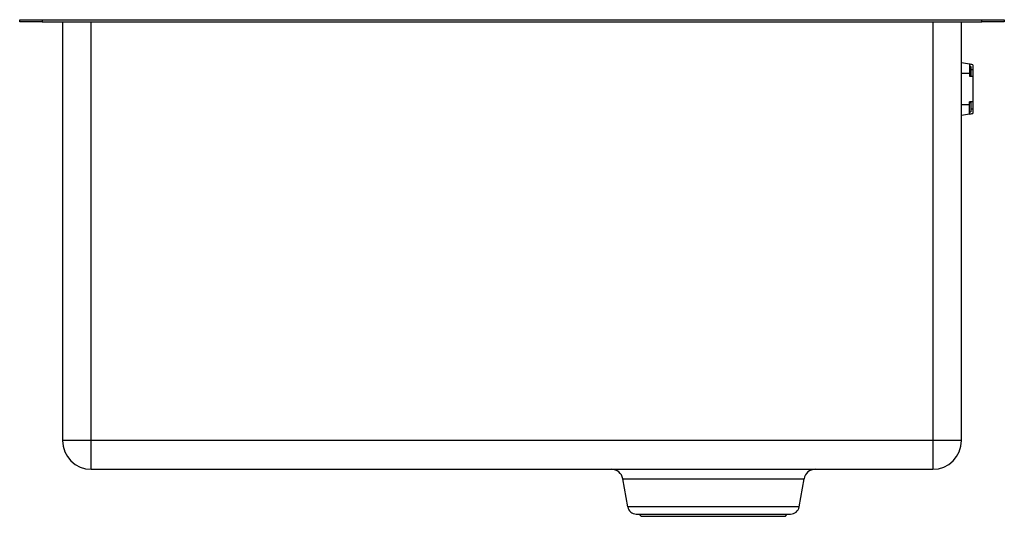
# Paper-space layout '_Destra' of a CAD drawing. Header units: millimetres. Extents: x -440 to 0, y -222 to 0.
import ezdxf

# ---------------------------------------------------------------- set-up
doc = ezdxf.new("R2010")
doc.units = ezdxf.units.MM

psp = doc.layouts.new('_Destra')

# ---------------------------------------------------------------- linework, layer by layer
at = {"color": 7, "linetype": 'Continuous', "lineweight": 25}
for p, q in [((-440, -0.9), (-440, 0)), ((-440, 0), (0, 0)), ((-430, 0), (-430, -0.9)), ((-10, -0.9), (-10, 0)), ((0, 0), (0, -0.9)), ((-430, -0.9), (-10, -0.9)), ((-420.9, -0.9), (-420.9, -188)), ((-408, -200.9), (-408, -0.9)), ((-32, -0.9), (-32, -200.9)), ((-19.1, -188), (-19.1, -0.9)), ((-15.6, -19.86), (-19.1, -19.24)), ((-15, -20.88), (-15, -25.24)), ((-14.1, -20.13), (-14.1, -41.87)), ((-15.6, -24), (-19.1, -24)), ((-15.6, -24), (-15.6, -25.24)), ((-15.6, -25.24), (-14.1, -25.24)), ((-15, -24.75), (-15.4, -25.15)), ((-15.4, -25.24), (-15.4, -25.15)), ((-15, -22.24), (-14.1, -22.24)), ((-15.6, -38), (-19.1, -38)), ((-14.1, -36.76), (-15.6, -36.76)), ((-15.6, -38), (-15.6, -36.76)), ((-15.4, -36.85), (-15.4, -36.76)), ((-15.4, -36.85), (-15, -37.25)), ((-15, -36.76), (-15, -41.12)), ((-15.6, -42.14), (-19.1, -42.76)), ((-15, -39.76), (-14.1, -39.76)), ((-19.1, -188), (-420.9, -188)), ((-408, -200.9), (-32, -200.9)), ((-170.51, -205.11), (-89.49, -205.11)), ((-168.3, -217.68), (-170.51, -205.11)), ((-91.7, -217.68), (-89.49, -205.11)), ((-91.7, -217.68), (-168.3, -217.68)), ((-164.46, -220.9), (-95.54, -220.9)), ((-162.27, -221.9), (-162.97, -220.9)), ((-162.27, -221.9), (-97.73, -221.9)), ((-97.73, -221.9), (-97.03, -220.9))]:
    psp.add_line(p, q, dxfattribs=at)
for centre, radius, start, end in [((-408, -188), 12.9, 180, 270), ((-32, -188), 12.9, 270, 0), ((-175.53, -206), 5.1, 10, 90), ((-84.47, -206), 5.1, 90, 170), ((-164.46, -217), 3.9, 190, 270), ((-95.54, -217), 3.9, 270, 350)]:
    psp.add_arc(centre, radius, start, end, dxfattribs=at)
for points, knots in [([(-430, -0.9), (-430.11, -0.9), (-430.33, -0.9), (-430.65, -0.9), (-430.98, -0.9), (-431.3, -0.9), (-431.63, -0.9), (-432.17, -0.9), (-432.91, -0.9), (-433.83, -0.9), (-434.72, -0.9), (-435.84, -0.9), (-437.12, -0.9), (-438.16, -0.9), (-438.83, -0.9), (-439.25, -0.9), (-439.58, -0.9), (-439.78, -0.9), (-439.9, -0.9), (-439.96, -0.9), (-439.99, -0.9), (-440, -0.9), (-440, -0.9)], [0, 0, 0, 0, 0.020876, 0.041709, 0.062522, 0.083337, 0.104177, 0.125063, 0.187555, 0.250082, 0.312573, 0.3751, 0.499968, 0.624834, 0.687326, 0.749853, 0.812346, 0.874872, 0.906185, 0.937427, 0.968674, 1, 1, 1, 1]), ([(0, -0.9), (0, -0.9), (0, -0.9), (-0.02, -0.9), (-0.05, -0.9), (-0.08, -0.9), (-0.13, -0.9), (-0.23, -0.9), (-0.41, -0.9), (-0.75, -0.9), (-1.17, -0.9), (-1.84, -0.9), (-2.88, -0.9), (-4.15, -0.9), (-5.28, -0.9), (-6.17, -0.9), (-7.09, -0.9), (-7.89, -0.9), (-8.53, -0.9), (-9.02, -0.9), (-9.51, -0.9), (-9.84, -0.9), (-10, -0.9)], [0, 0, 0, 0, 0.020876, 0.041709, 0.062522, 0.083337, 0.104177, 0.125063, 0.187555, 0.250082, 0.312573, 0.3751, 0.499968, 0.624834, 0.687326, 0.749853, 0.812346, 0.874872, 0.906185, 0.937427, 0.968674, 1, 1, 1, 1]), ([(-15.6, -19.86), (-15.6, -19.86), (-15.6, -19.97), (-15.6, -20.38), (-15.6, -20.69), (-15.6, -21.46), (-15.6, -21.92), (-15.6, -22.92), (-15.6, -23.46), (-15.6, -24)], [0, 0, 0, 0, 0.25, 0.25, 0.5, 0.5, 0.75, 0.75, 1, 1, 1, 1]), ([(-15.6, -42.14), (-15.6, -42.14), (-15.6, -42.03), (-15.6, -41.62), (-15.6, -41.31), (-15.6, -40.54), (-15.6, -40.08), (-15.6, -39.08), (-15.6, -38.54), (-15.6, -38)], [0, 0, 0, 0, 0.25, 0.25, 0.5, 0.5, 0.75, 0.75, 1, 1, 1, 1])]:
    psp.add_open_spline(points, degree=3, knots=knots, dxfattribs=at)
for points in [[(-14.1, -20.13), (-14.62, -20.03), (-15.12, -19.95), (-15.6, -19.86)], [(-15, -20.88), (-15.2, -20.85), (-15.4, -20.81), (-15.6, -20.78)], [(-15.6, -41.22), (-15.4, -41.19), (-15.2, -41.15), (-15, -41.12)], [(-15.6, -42.14), (-15.12, -42.05), (-14.62, -41.97), (-14.1, -41.87)]]:
    psp.add_open_spline(points, degree=3, dxfattribs=at)

doc.saveas('drawing.dxf')
